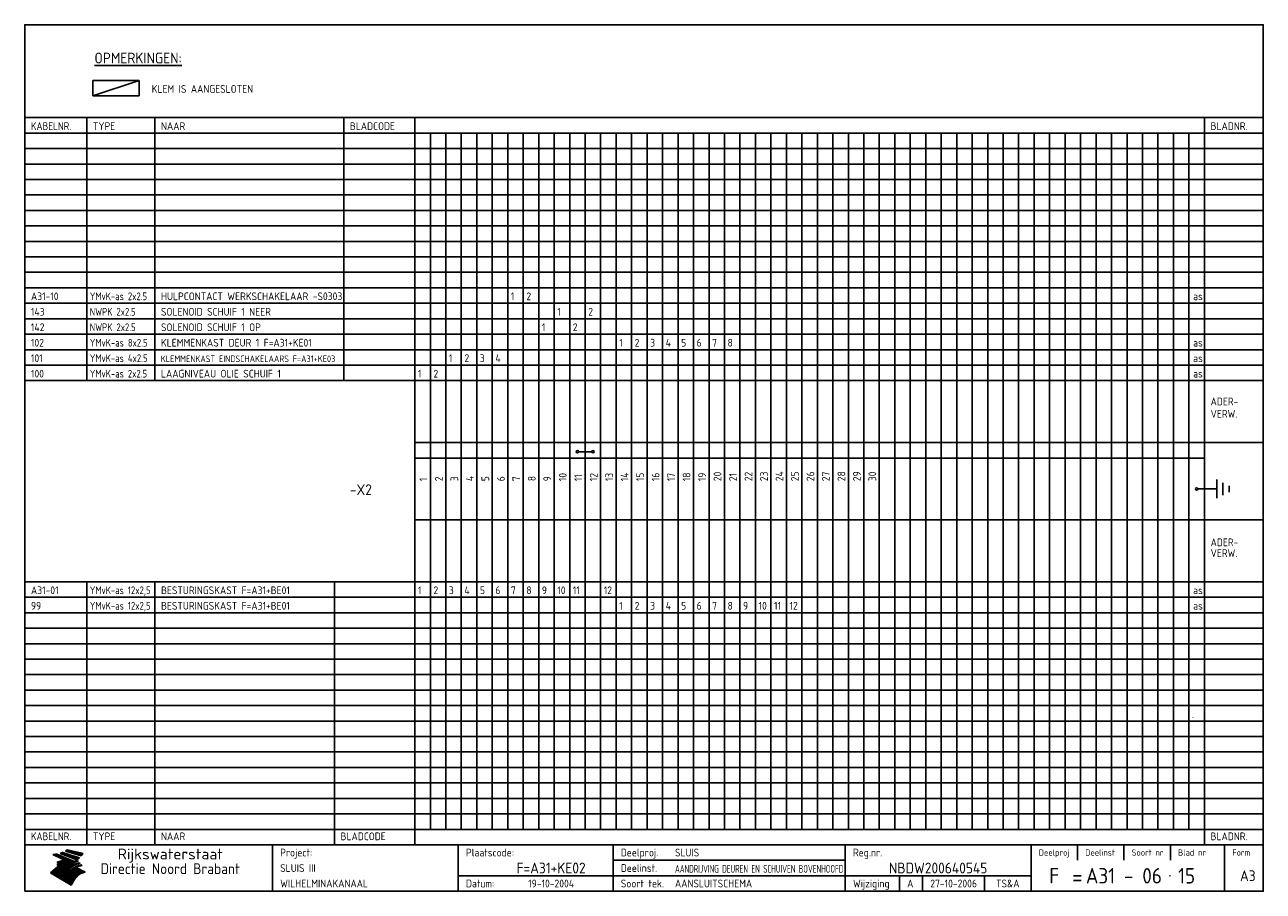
# Model space of a CAD drawing. Extents: x 10 to 410, y 10 to 290.
import ezdxf
from ezdxf.enums import TextEntityAlignment as Align

# ---------------------------------------------------------------- set-up
doc = ezdxf.new("R2010")
doc.units = 0
doc.header["$MEASUREMENT"] = 0
doc.linetypes.add('CENTRE', pattern=[50.8, 31.75, -6.35, 6.35, -6.35])
doc.layers.get('0').update_dxf_attribs({"linetype": 'CONTINUOUS'})
for name, color, linetype in [('0-25', 7, 'CONTINUOUS'), ('0-35', 2, 'CONTINUOUS'), ('0-50', 3, 'CONTINUOUS'), ('B-25', 7, 'CONTINUOUS'), ('B-35', 2, 'CONTINUOUS'), ('S-25', 7, 'CONTINUOUS'), ('S-35', 2, 'CONTINUOUS')]:
    doc.layers.add(name, color=color, linetype=linetype)
doc.styles.add('ISO', font='iso.shx')
doc.styles.get("Standard").update_dxf_attribs({"font": 'iso.shx'})

# ---------------------------------------------------------------- blocks, each defined once
blk = doc.blocks.new('rme15')
at = {"layer": '0-25'}
for p, q in [((410, 35), (10, 35)), ((410, 30), (10, 30)), ((350, 25), (350, 20)), ((365, 25), (365, 20)), ((380, 25), (380, 20)), ((200, 20), (275, 20)), ((150, 15), (335, 15)), ((292.5, 15), (292.5, 10)), ((300, 15), (300, 10)), ((320, 15), (320, 10))]:
    blk.add_line(p, q, dxfattribs=at)
at = {"layer": '0-25', "color": 7}
for p, q in [((19.1, 21.89), (25.12, 19)), ((19.1, 21.89), (25.12, 19)), ((19.17, 21.86), (20.7, 21.86)), ((19.29, 21.8), (20.83, 21.8)), ((19.4, 21.75), (20.96, 21.75)), ((19.52, 21.69), (21.09, 21.69)), ((19.64, 21.63), (21.22, 21.63)), ((19.74, 21.92), (20.56, 21.92)), ((19.75, 21.58), (21.36, 21.58)), ((19.87, 21.52), (21.49, 21.52)), ((19.99, 21.47), (21.62, 21.47)), ((20.11, 21.41), (21.75, 21.41)), ((20.22, 21.35), (21.88, 21.35)), ((20.25, 21.97), (20.43, 21.97)), ((20.34, 21.3), (22.02, 21.3)), ((20.38, 21.99), (26.02, 19.59)), ((20.38, 21.99), (26.02, 19.59)), ((20.46, 21.24), (22.15, 21.24)), ((20.57, 21.18), (22.28, 21.18)), ((20.69, 21.13), (22.41, 21.13)), ((20.81, 21.07), (22.55, 21.07)), ((20.92, 21.02), (22.68, 21.02)), ((21.04, 20.96), (22.81, 20.96)), ((21.16, 20.9), (22.94, 20.9)), ((21.27, 20.85), (23.07, 20.85)), ((21.39, 20.79), (23.21, 20.79)), ((21.47, 22.25), (26.83, 20.19)), ((21.47, 22.25), (26.83, 20.19)), ((21.49, 22.25), (23.07, 22.25)), ((21.51, 20.73), (23.34, 20.73)), ((21.6, 22.2), (23.25, 22.2)), ((21.63, 20.68), (23.47, 20.68)), ((21.65, 22.31), (22.89, 22.31)), ((21.74, 20.62), (23.6, 20.62)), ((21.75, 22.14), (23.42, 22.14)), ((21.8, 22.37), (22.71, 22.37)), ((21.86, 20.57), (23.73, 20.57)), ((21.9, 22.08), (23.6, 22.08)), ((21.94, 22.42), (22.53, 22.42)), ((21.98, 20.51), (23.87, 20.51)), ((22.04, 22.03), (23.78, 22.03)), ((22.06, 22.48), (22.36, 22.48)), ((22.09, 20.45), (24, 20.45)), ((22.18, 22.53), (27.65, 20.8)), ((22.18, 22.53), (27.65, 20.8)), ((22.19, 21.97), (23.96, 21.97)), ((22.21, 20.4), (24.13, 20.4)), ((22.33, 20.34), (24.26, 20.34)), ((22.34, 21.92), (24.13, 21.92)), ((22.37, 20), (23.08, 20)), ((22.44, 20.28), (24.4, 20.28)), ((22.48, 21.86), (24.31, 21.86)), ((22.49, 20.06), (23.04, 20.06)), ((22.56, 20.23), (24.53, 20.23)), ((22.61, 20.12), (22.93, 20.12)), ((22.63, 21.8), (24.49, 21.8)), ((22.68, 20.17), (24.66, 20.17)), ((22.71, 20.17), (22.82, 20.17)), ((23.11, 20.02), (22.77, 20.2)), ((23.11, 20.02), (22.77, 20.2)), ((22.78, 21.75), (24.67, 21.75)), ((22.79, 20.12), (24.79, 20.12)), ((22.91, 20.06), (24.92, 20.06)), ((22.92, 21.69), (24.85, 21.69)), ((23.03, 20), (25.06, 20)), ((23.07, 21.63), (25.02, 21.63)), ((23.14, 22.99), (28.22, 21.46)), ((23.14, 22.99), (28.22, 21.46)), ((23.15, 22.98), (25.33, 22.98)), ((23.22, 21.58), (25.2, 21.58)), ((23.23, 23.04), (25.09, 23.04)), ((23.32, 23.1), (24.84, 23.1)), ((23.34, 22.93), (25.57, 22.93)), ((23.36, 21.52), (25.38, 21.52)), ((23.4, 23.15), (24.6, 23.15)), ((23.49, 23.21), (24.36, 23.21)), ((23.51, 21.47), (25.56, 21.47)), ((23.52, 22.87), (25.81, 22.87)), ((23.57, 23.27), (24.12, 23.27)), ((23.64, 23.32), (23.87, 23.32)), ((23.66, 21.41), (25.74, 21.41)), ((23.7, 23.36), (28.82, 22.17)), ((23.7, 23.36), (28.82, 22.17)), ((23.71, 22.82), (26.06, 22.82)), ((23.8, 21.35), (25.91, 21.35)), ((23.9, 22.76), (26.3, 22.76)), ((23.95, 21.3), (26.09, 21.3)), ((24.09, 22.7), (26.54, 22.7)), ((24.09, 21.24), (26.27, 21.24)), ((24.24, 21.18), (26.45, 21.18)), ((24.27, 22.65), (26.78, 22.65)), ((24.39, 21.13), (26.62, 21.13)), ((24.46, 22.59), (27.03, 22.59)), ((24.53, 21.07), (26.8, 21.07)), ((24.65, 22.53), (27.27, 22.53)), ((24.68, 21.02), (26.98, 21.02)), ((24.83, 20.96), (27.16, 20.96)), ((24.84, 22.48), (27.51, 22.48)), ((24.97, 20.9), (27.34, 20.9)), ((25.02, 22.42), (27.75, 22.42)), ((25.12, 20.85), (27.51, 20.85)), ((25.21, 22.37), (28, 22.37)), ((25.27, 20.79), (27.63, 20.79)), ((25.4, 22.31), (28.24, 22.31)), ((25.41, 20.73), (27.57, 20.73)), ((25.56, 20.68), (27.51, 20.68)), ((25.58, 22.25), (28.48, 22.25)), ((25.71, 20.62), (27.44, 20.62)), ((25.77, 22.2), (28.72, 22.2)), ((25.85, 20.57), (27.37, 20.57)), ((25.96, 22.14), (28.79, 22.14)), ((26, 20.51), (27.29, 20.51)), ((26.15, 22.08), (28.75, 22.08)), ((26.15, 20.45), (27.22, 20.45)), ((26.29, 20.4), (27.14, 20.4)), ((26.33, 22.03), (28.71, 22.03)), ((26.44, 20.34), (27.06, 20.34)), ((26.52, 21.97), (28.66, 21.97)), ((26.59, 20.28), (26.97, 20.28)), ((26.71, 21.92), (28.62, 21.92)), ((26.73, 20.23), (26.89, 20.23)), ((26.9, 21.86), (28.57, 21.86)), ((27.08, 21.8), (28.52, 21.8)), ((27.27, 21.75), (28.48, 21.75)), ((27.46, 21.69), (28.43, 21.69)), ((27.65, 21.63), (28.38, 21.63)), ((27.83, 21.58), (28.33, 21.58)), ((28.02, 21.52), (28.28, 21.52)), ((28.21, 21.47), (28.22, 21.47)), ((20.58, 17.88), (18.3, 16)), ((20.58, 17.88), (18.3, 16)), ((24.94, 11.97), (18.3, 16)), ((24.94, 11.97), (18.3, 16)), ((18.31, 16.01), (20.96, 16.01)), ((18.38, 16.07), (21.46, 16.07)), ((18.45, 16.12), (21.88, 16.12)), ((18.52, 16.18), (22.15, 16.18)), ((18.59, 16.23), (22.38, 16.23)), ((18.65, 16.29), (22.58, 16.29)), ((18.72, 16.35), (22.75, 16.35)), ((18.79, 16.4), (22.91, 16.4)), ((18.86, 16.46), (20.6, 16.46)), ((18.93, 16.52), (20.6, 16.52)), ((18.99, 16.57), (20.6, 16.57)), ((19.06, 16.63), (20.6, 16.63)), ((19.13, 16.68), (20.6, 16.68)), ((19.2, 16.74), (20.6, 16.74)), ((19.27, 16.8), (20.6, 16.8)), ((19.33, 16.85), (21.07, 16.85)), ((19.4, 16.91), (21.55, 16.91)), ((19.47, 16.97), (21.88, 16.97)), ((19.54, 17.02), (22.13, 17.02)), ((19.61, 17.08), (22.34, 17.08)), ((19.67, 17.13), (20.6, 17.13)), ((19.74, 17.19), (20.6, 17.19)), ((19.81, 17.25), (20.6, 17.25)), ((19.88, 17.3), (20.6, 17.3)), ((19.95, 17.36), (20.6, 17.36)), ((20.01, 17.42), (20.6, 17.42)), ((20.08, 17.47), (20.93, 17.47)), ((20.15, 17.53), (21.26, 17.53)), ((20.22, 17.58), (21.51, 17.58)), ((20.29, 17.64), (21.72, 17.64)), ((20.35, 17.7), (21.9, 17.7)), ((20.42, 17.75), (22.07, 17.75)), ((20.49, 17.81), (22.22, 17.81)), ((20.56, 17.87), (22.36, 17.87)), ((20.6, 19.11), (20.58, 19.51)), ((20.6, 19.11), (20.58, 19.51)), ((20.58, 19.5), (22.09, 19.5)), ((20.58, 19.44), (21.95, 19.44)), ((20.59, 19.38), (21.79, 19.38)), ((20.59, 19.33), (21.62, 19.33)), ((20.59, 19.27), (21.42, 19.27)), ((20.6, 19.22), (21.2, 19.22)), ((20.6, 19.16), (20.93, 19.16)), ((20.6, 19.11), (20.69, 19.12)), ((20.6, 19.11), (20.69, 19.12)), ((20.6, 18.79), (20.77, 18.81)), ((20.6, 18.79), (20.77, 18.81)), ((20.6, 18.29), (20.6, 18.79)), ((20.6, 18.29), (20.6, 18.79)), ((20.6, 18.77), (22.46, 18.77)), ((20.6, 18.71), (22.33, 18.71)), ((20.6, 18.65), (22.19, 18.65)), ((20.6, 18.6), (22.04, 18.6)), ((20.6, 18.54), (21.87, 18.54)), ((20.6, 18.48), (21.68, 18.48)), ((20.6, 18.43), (21.46, 18.43)), ((20.6, 18.37), (21.21, 18.37)), ((20.6, 18.29), (20.88, 18.32)), ((20.6, 18.29), (20.88, 18.32)), ((20.6, 18.32), (20.87, 18.32)), ((20.6, 17.88), (20.86, 17.91)), ((20.6, 17.88), (20.86, 17.91)), ((20.6, 17.43), (20.97, 17.48)), ((20.6, 17.43), (20.97, 17.48)), ((20.6, 17.43), (20.6, 17.09)), ((20.6, 17.43), (20.6, 17.09)), ((20.6, 17.09), (21.26, 17.16)), ((20.6, 17.09), (21.26, 17.16)), ((20.6, 16.8), (21.37, 16.89)), ((20.6, 16.8), (21.37, 16.89)), ((20.6, 16.8), (20.6, 16.45)), ((20.6, 16.8), (20.6, 16.45)), ((20.6, 16.45), (21.56, 16.56)), ((20.6, 16.45), (21.56, 16.56)), ((20.6, 15.97), (21.67, 16.09)), ((20.6, 15.97), (21.67, 16.09)), ((20.7, 16.46), (23.06, 16.46)), ((20.9, 19.55), (22.23, 19.55)), ((20.9, 18.82), (22.59, 18.82)), ((20.98, 17.92), (22.5, 17.92)), ((21.02, 17.13), (22.53, 17.13)), ((21.19, 19.61), (22.35, 19.61)), ((21.2, 16.52), (23.2, 16.52)), ((21.32, 18.88), (22.71, 18.88)), ((21.32, 17.98), (22.62, 17.98)), ((21.42, 19.67), (22.47, 19.67)), ((21.47, 17.19), (22.7, 17.19)), ((21.59, 18.03), (22.74, 18.03)), ((21.61, 18.93), (22.82, 18.93)), ((21.62, 19.72), (22.59, 19.72)), ((21.72, 16.57), (23.32, 16.57)), ((21.77, 17.25), (22.85, 17.25)), ((21.8, 19.78), (22.69, 19.78)), ((21.8, 18.09), (22.85, 18.09)), ((21.84, 18.99), (22.92, 18.99)), ((21.96, 19.83), (22.79, 19.83)), ((21.99, 18.15), (22.95, 18.15)), ((22.01, 17.3), (22.99, 17.3)), ((22.03, 19.05), (23.03, 19.05)), ((22.1, 16.63), (23.44, 16.63)), ((22.11, 19.89), (22.89, 19.89)), ((22.16, 18.2), (23.05, 18.2)), ((22.21, 19.1), (23.12, 19.1)), ((22.21, 17.36), (23.12, 17.36)), ((22.24, 19.95), (22.99, 19.95)), ((22.31, 18.26), (23.15, 18.26)), ((22.36, 19.16), (23.22, 19.16)), ((22.38, 16.68), (23.56, 16.68)), ((22.39, 17.42), (23.24, 17.42)), ((22.45, 18.32), (23.24, 18.32)), ((22.51, 19.22), (23.3, 19.22)), ((22.56, 17.47), (23.36, 17.47)), ((22.59, 18.37), (23.33, 18.37)), ((22.6, 16.74), (23.66, 16.74)), ((22.64, 19.27), (23.39, 19.27)), ((22.71, 18.43), (23.42, 18.43)), ((22.71, 17.53), (23.47, 17.53)), ((22.77, 19.33), (23.47, 19.33)), ((22.79, 16.8), (23.77, 16.8)), ((22.83, 18.48), (23.5, 18.48)), ((22.84, 17.58), (23.57, 17.58)), ((22.89, 19.38), (23.55, 19.38)), ((22.94, 18.54), (23.58, 18.54)), ((22.96, 16.85), (23.86, 16.85)), ((22.97, 17.64), (23.67, 17.64)), ((23, 19.44), (23.63, 19.44)), ((23.04, 18.6), (23.66, 18.6)), ((23.1, 19.5), (23.72, 19.5)), ((23.1, 17.7), (23.77, 17.7)), ((23.12, 16.91), (23.96, 16.91)), ((23.14, 18.65), (23.74, 18.65)), ((23.15, 19.95), (25.19, 19.95)), ((23.21, 19.55), (23.8, 19.55)), ((23.21, 17.75), (23.86, 17.75)), ((23.21, 16.01), (28.9, 16.01)), ((23.24, 18.71), (23.82, 18.71)), ((23.26, 19.89), (25.32, 19.89)), ((23.26, 16.97), (24.05, 16.97)), ((23.3, 19.61), (23.88, 19.61)), ((23.32, 17.81), (23.95, 17.81)), ((23.33, 18.77), (23.91, 18.77)), ((23.37, 16.07), (29.08, 16.07)), ((23.38, 19.83), (25.45, 19.83)), ((23.39, 19.67), (23.81, 19.67)), ((23.39, 17.02), (24.14, 17.02)), ((23.42, 18.82), (23.99, 18.82)), ((23.42, 17.87), (24.03, 17.87)), ((23.45, 19.7), (23.58, 19.79)), ((23.45, 19.7), (23.58, 19.79)), ((23.48, 19.72), (23.7, 19.72)), ((23.5, 19.78), (25.58, 19.78)), ((23.51, 18.88), (24.07, 18.88)), ((23.51, 16.12), (29.27, 16.12)), ((23.52, 17.92), (24.11, 17.92)), ((23.52, 17.08), (24.22, 17.08)), ((23.54, 18.9), (24.3, 19.42)), ((23.54, 18.9), (24.3, 19.42)), ((23.56, 19.78), (23.59, 19.78)), ((23.56, 19.39), (23.9, 19.62)), ((23.56, 19.39), (23.9, 19.62)), ((23.58, 19.79), (23.9, 19.62)), ((23.58, 19.79), (23.9, 19.62)), ((23.59, 18.93), (24.15, 18.93)), ((23.61, 19.72), (25.72, 19.72)), ((23.62, 17.98), (24.2, 17.98)), ((23.63, 17.13), (24.3, 17.13)), ((23.65, 18.59), (24.62, 19.25)), ((23.65, 18.59), (24.62, 19.25)), ((29.41, 16.17), (23.65, 16.17)), ((23.67, 18.99), (24.23, 18.99)), ((23.71, 18.03), (24.28, 18.03)), ((23.73, 19.67), (25.85, 19.67)), ((23.75, 19.05), (24.32, 19.05)), ((23.75, 17.19), (24.38, 17.19)), ((23.77, 16.23), (29.47, 16.23)), ((23.79, 18.09), (24.36, 18.09)), ((23.83, 19.1), (24.4, 19.1)), ((23.85, 19.61), (25.98, 19.61)), ((23.85, 17.25), (24.46, 17.25)), ((23.88, 18.15), (24.44, 18.15)), ((23.89, 16.29), (29.36, 16.29)), ((23.92, 19.16), (24.48, 19.16)), ((23.94, 18.19), (25.23, 19.07)), ((23.94, 18.19), (25.23, 19.07)), ((23.95, 17.3), (24.55, 17.3)), ((23.96, 19.55), (25.96, 19.55)), ((23.96, 18.2), (24.53, 18.2)), ((24, 19.22), (24.56, 19.22)), ((24, 16.35), (29.24, 16.35)), ((24.04, 18.26), (24.61, 18.26)), ((24.05, 17.36), (24.63, 17.36)), ((24.06, 17.88), (25.34, 18.76)), ((24.06, 17.88), (25.34, 18.76)), ((24.08, 19.5), (25.88, 19.5)), ((24.08, 19.27), (24.58, 19.27)), ((24.11, 16.4), (29.13, 16.4)), ((24.13, 18.32), (24.69, 18.32)), ((24.14, 17.42), (24.71, 17.42)), ((24.16, 19.33), (24.47, 19.33)), ((24.2, 19.44), (25.79, 19.44)), ((24.21, 18.37), (24.77, 18.37)), ((24.21, 16.46), (29.02, 16.46)), ((24.23, 17.47), (24.79, 17.47)), ((24.24, 17.48), (25.52, 18.36)), ((24.24, 17.48), (25.52, 18.36)), ((24.25, 19.38), (24.36, 19.38)), ((24.29, 18.43), (24.85, 18.43)), ((24.3, 19.42), (24.62, 19.25)), ((24.3, 19.42), (24.62, 19.25)), ((24.31, 19.38), (25.71, 19.38)), ((24.31, 17.53), (24.87, 17.53)), ((24.31, 16.52), (28.91, 16.52)), ((24.35, 17.17), (25.64, 18.05)), ((24.35, 17.17), (25.64, 18.05)), ((24.37, 18.48), (24.94, 18.48)), ((24.39, 17.58), (24.96, 17.58)), ((24.4, 16.57), (28.79, 16.57)), ((24.43, 19.33), (25.62, 19.33)), ((24.45, 18.54), (25.02, 18.54)), ((24.47, 17.64), (25.04, 17.64)), ((24.49, 16.63), (28.68, 16.63)), ((24.54, 18.6), (25.1, 18.6)), ((24.55, 19.27), (25.54, 19.27)), ((24.56, 17.7), (25.12, 17.7)), ((24.57, 16.68), (28.57, 16.68)), ((24.62, 18.65), (25.18, 18.65)), ((24.63, 16.72), (25.91, 17.6)), ((24.63, 16.72), (25.91, 17.6)), ((24.64, 17.75), (25.2, 17.75)), ((24.66, 16.74), (28.45, 16.74)), ((24.67, 19.22), (25.45, 19.22)), ((24.7, 18.71), (25.27, 18.71)), ((24.72, 17.81), (25.29, 17.81)), ((24.74, 16.8), (28.34, 16.8)), ((24.78, 19.16), (25.37, 19.16)), ((24.78, 18.77), (25.34, 18.77)), ((24.8, 17.87), (25.37, 17.87)), ((24.82, 16.85), (28.23, 16.85)), ((24.87, 18.82), (25.4, 18.82)), ((24.89, 17.92), (25.45, 17.92)), ((24.9, 19.1), (25.28, 19.1)), ((24.9, 16.91), (28.11, 16.91)), ((24.95, 18.88), (25.45, 18.88)), ((24.97, 17.98), (25.53, 17.98)), ((24.99, 16.97), (28, 16.97)), ((25.02, 19.05), (25.2, 19.05)), ((25.03, 18.93), (25.51, 18.93)), ((25.05, 18.03), (25.61, 18.03)), ((25.07, 17.02), (27.89, 17.02)), ((25.11, 18.99), (25.57, 18.99)), ((26.02, 19.59), (25.12, 19)), ((26.02, 19.59), (25.12, 19)), ((25.13, 18.09), (25.68, 18.09)), ((25.15, 17.08), (27.77, 17.08)), ((25.19, 19.05), (25.63, 19.05)), ((25.21, 18.15), (25.75, 18.15)), ((25.23, 17.13), (27.66, 17.13)), ((25.26, 19.1), (25.7, 19.1)), ((25.3, 18.2), (25.82, 18.2)), ((25.31, 17.19), (27.55, 17.19)), ((25.33, 19.16), (25.77, 19.16)), ((25.38, 18.26), (25.89, 18.26)), ((25.39, 19.22), (25.85, 19.22)), ((25.4, 17.25), (27.43, 17.25)), ((25.46, 18.32), (25.97, 18.32)), ((25.47, 19.27), (25.93, 19.27)), ((25.48, 17.3), (27.32, 17.3)), ((25.54, 19.33), (26.03, 19.33)), ((25.54, 18.37), (26.06, 18.37)), ((25.56, 17.36), (27.21, 17.36)), ((25.62, 18.43), (26.14, 18.43)), ((25.63, 19.38), (26.13, 19.38)), ((25.64, 17.42), (27.1, 17.42)), ((25.7, 18.48), (26.24, 18.48)), ((25.72, 19.44), (26.24, 19.44)), ((25.73, 17.47), (26.98, 17.47)), ((25.79, 18.54), (26.34, 18.54)), ((25.81, 17.53), (26.87, 17.53)), ((25.82, 19.5), (26.36, 19.5)), ((25.89, 18.6), (26.46, 18.6)), ((25.89, 17.58), (26.76, 17.58)), ((25.93, 19.55), (26.53, 19.55)), ((25.96, 17.64), (26.64, 17.64)), ((25.99, 18.65), (26.58, 18.65)), ((26.04, 17.7), (26.59, 17.7)), ((26.06, 19.61), (26.85, 19.61)), ((26.1, 18.71), (26.72, 18.71)), ((26.12, 17.75), (26.67, 17.75)), ((26.2, 17.81), (26.76, 17.81)), ((26.21, 19.67), (27.23, 19.67)), ((26.23, 18.77), (26.89, 18.77)), ((26.29, 17.87), (26.86, 17.87)), ((26.37, 18.82), (27.09, 18.82)), ((26.39, 17.92), (26.97, 17.92)), ((26.44, 19.72), (27.18, 19.72)), ((26.49, 17.98), (27.09, 17.98)), ((26.53, 18.88), (27.34, 18.88)), ((26.56, 17.68), (29.54, 16.2)), ((26.56, 17.68), (29.54, 16.2)), ((26.6, 18.03), (27.22, 18.03)), ((26.72, 18.09), (27.38, 18.09)), ((26.73, 18.93), (27.66, 18.93)), ((26.85, 18.15), (27.56, 18.15)), ((26.99, 18.99), (27.9, 18.99)), ((27, 18.2), (27.8, 18.2)), ((27.13, 19.78), (27.25, 19.64)), ((27.13, 19.78), (27.25, 19.64)), ((27.18, 18.26), (28.13, 18.26)), ((27.26, 19.05), (27.84, 19.05)), ((27.39, 18.32), (28.47, 18.32)), ((27.7, 18.37), (28.49, 18.37)), ((27.78, 19.1), (27.93, 18.96)), ((27.78, 19.1), (27.93, 18.96)), ((28, 18.43), (28.44, 18.43)), ((28.29, 15.83), (29.54, 16.2)), ((28.29, 15.83), (29.54, 16.2)), ((28.39, 18.48), (28.54, 18.32)), ((28.39, 18.48), (28.54, 18.32)), ((29.54, 16.2), (29.45, 16.17)), ((29.54, 16.2), (29.45, 16.17)), ((29.46, 16.18), (29.47, 16.18)), ((18.38, 15.95), (20.6, 15.95)), ((18.47, 15.9), (20.6, 15.9)), ((18.57, 15.84), (20.6, 15.84)), ((18.66, 15.78), (20.6, 15.78)), ((18.75, 15.73), (20.6, 15.73)), ((18.85, 15.67), (20.6, 15.67)), ((18.94, 15.62), (20.6, 15.62)), ((19.03, 15.56), (27.83, 15.56)), ((19.12, 15.5), (27.75, 15.5)), ((19.22, 15.45), (27.66, 15.45)), ((19.31, 15.39), (27.58, 15.39)), ((19.4, 15.33), (27.5, 15.33)), ((19.49, 15.28), (27.43, 15.28)), ((19.59, 15.22), (27.36, 15.22)), ((19.68, 15.17), (27.29, 15.17)), ((19.77, 15.11), (27.22, 15.11)), ((19.86, 15.05), (27.15, 15.05)), ((19.96, 15), (27.09, 15)), ((20.05, 14.94), (27.02, 14.94)), ((20.14, 14.88), (26.96, 14.88)), ((20.24, 14.83), (26.9, 14.83)), ((20.33, 14.77), (26.84, 14.77)), ((20.42, 14.72), (26.79, 14.72)), ((20.51, 14.66), (26.73, 14.66)), ((20.6, 15.97), (20.6, 15.58)), ((20.6, 15.97), (20.6, 15.58)), ((20.6, 15.58), (21.95, 15.73)), ((20.6, 15.58), (21.95, 15.73)), ((20.61, 14.6), (26.68, 14.6)), ((20.7, 14.55), (26.62, 14.55)), ((20.79, 14.49), (26.57, 14.49)), ((20.88, 14.43), (26.52, 14.43)), ((20.94, 15.62), (27.92, 15.62)), ((20.98, 14.38), (26.47, 14.38)), ((21.07, 14.32), (26.42, 14.32)), ((21.16, 14.27), (26.38, 14.27)), ((21.25, 14.21), (26.33, 14.21)), ((21.35, 14.15), (26.29, 14.15)), ((21.44, 14.1), (26.24, 14.1)), ((21.45, 15.67), (28.01, 15.67)), ((21.53, 14.04), (26.2, 14.04)), ((21.63, 13.98), (26.16, 13.98)), ((21.72, 13.93), (26.12, 13.93)), ((21.81, 13.87), (26.08, 13.87)), ((21.9, 13.82), (26.04, 13.82)), ((21.96, 15.73), (28.11, 15.73)), ((22, 13.76), (26, 13.76)), ((22.09, 13.7), (25.96, 13.7)), ((22.18, 13.65), (25.93, 13.65)), ((22.27, 13.59), (25.89, 13.59)), ((22.34, 15.78), (28.21, 15.78)), ((22.37, 13.53), (25.86, 13.53)), ((22.46, 13.48), (25.82, 13.48)), ((22.55, 13.42), (25.79, 13.42)), ((22.62, 15.84), (28.33, 15.84)), ((22.65, 13.37), (25.76, 13.37)), ((22.74, 13.31), (25.73, 13.31)), ((22.83, 13.25), (25.69, 13.25)), ((22.84, 15.9), (28.52, 15.9)), ((22.92, 13.2), (25.66, 13.2)), ((23.02, 13.14), (25.63, 13.14)), ((23.04, 15.95), (28.71, 15.95)), ((23.11, 13.08), (25.59, 13.08)), ((23.2, 13.03), (25.56, 13.03)), ((23.29, 12.97), (25.53, 12.97)), ((23.39, 12.92), (25.5, 12.92)), ((23.48, 12.86), (25.46, 12.86)), ((23.57, 12.8), (25.43, 12.8)), ((23.66, 12.75), (25.4, 12.75)), ((23.76, 12.69), (25.36, 12.69)), ((23.85, 12.63), (25.33, 12.63)), ((23.94, 12.58), (25.3, 12.58)), ((24.04, 12.52), (25.26, 12.52)), ((24.13, 12.47), (25.23, 12.47)), ((24.22, 12.41), (25.2, 12.41)), ((24.31, 12.35), (25.17, 12.35)), ((24.41, 12.3), (25.13, 12.3)), ((24.5, 12.24), (25.1, 12.24)), ((24.59, 12.18), (25.07, 12.18)), ((24.68, 12.13), (25.03, 12.13)), ((24.78, 12.07), (25, 12.07)), ((24.87, 12.02), (24.97, 12.02)), ((24.94, 11.97), (25.81, 13.45)), ((24.94, 11.97), (25.81, 13.45))]:
    blk.add_line(p, q, dxfattribs=at)
for centre, radius, start, end in [((19.15, 29.7), 7.8, 269.6055, 279.0886), ((19.15, 29.7), 7.8, 269.6055, 279.0886), ((19.93, 25.38), 5.91, 276.3402, 298.7463), ((19.93, 25.38), 5.91, 276.3402, 298.7463), ((19.84, 25.09), 6.03, 278.129, 302.868), ((19.84, 25.09), 6.03, 278.129, 302.868), ((19.84, 27.26), 5.27, 288.0217, 296.3084), ((19.84, 27.26), 5.27, 288.0217, 296.3084), ((20.49, 27.56), 5.28, 300.0654, 307.393), ((20.49, 27.56), 5.28, 300.0654, 307.393), ((24.11, 24.7), 5.26, 301.1147, 312.2814), ((24.11, 24.7), 5.26, 301.1147, 312.2814), ((21.95, 27.32), 8.59, 316.9248, 323.1399), ((21.95, 27.32), 8.59, 316.9248, 323.1399), ((20.21, 23.78), 5.91, 273.6149, 304.3803), ((20.21, 23.78), 5.91, 273.6149, 304.3803), ((20.35, 24.56), 5.76, 274.164, 302.5474), ((20.35, 24.56), 5.76, 274.164, 302.5474), ((20.05, 24.28), 6.02, 277.9472, 305.7139), ((20.05, 24.28), 6.02, 277.9472, 305.7139), ((20.04, 23.49), 6.09, 278.8115, 306.4242), ((20.04, 23.49), 6.09, 278.8115, 306.4242), ((20.53, 23.07), 5.96, 277.0519, 304.973), ((20.53, 23.07), 5.96, 277.0519, 304.973), ((20.72, 22.76), 5.91, 276.3402, 304.3803), ((20.72, 22.76), 5.91, 276.3402, 304.3803), ((21.06, 22.34), 5.81, 274.9043, 303.1745), ((21.06, 22.34), 5.81, 274.9043, 303.1745), ((20.82, 22.06), 6.04, 278.1111, 305.8489), ((20.82, 22.06), 6.04, 278.1111, 305.8489), ((21.3, 21.6), 5.91, 276.3402, 304.3803), ((21.3, 21.6), 5.91, 276.3402, 304.3803), ((27.05, 17.17), 2.63, 107.4286, 133.7799), ((27.05, 17.17), 2.63, 107.4286, 133.7799), ((27.45, 16.91), 2.81, 110.4143, 138.7411), ((27.45, 16.91), 2.81, 110.4143, 138.7411), ((27.57, 15.64), 3.4, 98.1566, 126.9045), ((27.57, 15.64), 3.4, 98.1566, 126.9045), ((27.91, 15.54), 3.39, 100.5835, 132.088), ((27.91, 15.54), 3.39, 100.5835, 132.088), ((28.21, 14.74), 3.67, 95.7581, 128.7216), ((28.21, 14.74), 3.67, 95.7581, 128.7216), ((27.01, 16.84), 2.93, 87.7348, 104.8316), ((27.01, 16.84), 2.93, 87.7348, 104.8316), ((27.37, 15.71), 3.93, 91.7838, 103.2817), ((27.37, 15.71), 3.93, 91.7838, 103.2817), ((28.4, 15.05), 3.21, 96.3886, 125.0052), ((28.4, 15.05), 3.21, 96.3886, 125.0052), ((27.82, 16.31), 2.8, 90.634, 105.1984), ((27.82, 16.31), 2.8, 90.634, 105.1984), ((28.19, 15.04), 3.93, 93.8342, 103.2817), ((28.19, 15.04), 3.93, 93.8342, 103.2817), ((28.58, 15.69), 2.8, 93.8141, 105.1984), ((28.58, 15.69), 2.8, 93.8141, 105.1984), ((28.95, 14.41), 3.93, 96.0135, 103.2817), ((28.95, 14.41), 3.93, 96.0135, 103.2817), ((31.24, 10.26), 6.3, 117.9568, 149.6251), ((31.24, 10.26), 6.3, 117.9568, 149.6251)]:
    blk.add_arc(centre, radius, start, end, dxfattribs=at)
at = {"layer": '0-35'}
for p, q in [((90, 25), (90, 10)), ((150, 25), (150, 10)), ((200, 25), (200, 10)), ((275, 25), (275, 10)), ((335, 25), (335, 10)), ((397.5, 25), (397.5, 10))]:
    blk.add_line(p, q, dxfattribs=at)
at = {"layer": '0-50'}
for p, q in [((10, 25), (410, 25)), ((348.75, 15), (351.25, 15)), ((348.75, 13.5), (351.25, 13.5))]:
    blk.add_line(p, q, dxfattribs=at)
blk.add_lwpolyline([(10, 10), (410, 10), (410, 290), (10, 290)], close=True, dxfattribs=at)
at = {"layer": '0-50', "const_width": 0.25}
blk.add_lwpolyline([(379.75, 15, 1), (380, 15, 1)], format="xyb", close=True, dxfattribs=at)
at = {"layer": '0-25', "style": 'ISO'}
for s, height, p in [('Project:', 2.5, (92.5, 22.5)), ('Plaatscode:', 2.5, (152.5, 22.5)), ('Deelproj.', 2.5, (202.5, 22.5)), ('Reg.nr.', 2.5, (277.5, 22.5)), ('Deelproj', 2, (337.5, 22.5)), ('Deelinst', 2, (352.5, 22.5)), ('Soort nr', 2, (367.5, 22.5)), ('Blad nr', 2, (382.5, 22.5)), ('Form', 2, (400, 22.5)), ('Deelinst.', 2.5, (202.5, 17.5)), ('Datum:', 2.5, (152.5, 12.5)), ('Soort tek.', 2.5, (202.5, 12.5)), ('Wijziging', 2.5, (277.5, 12.5))]:
    blk.add_text(s, height=height, dxfattribs=at).set_placement(p, align=Align.MIDDLE_LEFT)
for tag, height, p in [('N', 2.5, (220, 22.5)), ('B', 2.5, (92.5, 17.5)), ('P', 1.8, (220, 17.5)), ('C', 2.5, (92.5, 12.5)), ('U', 2.5, (220, 12.5)), ('REV', 2.5, (295, 12.5))]:
    blk.add_attdef(tag, text='', height=height, dxfattribs=at).set_placement(p, align=Align.MIDDLE_LEFT)
for tag, p in [('W', (180, 12.5)), ('Z', (310, 12.5)), ('Y', (327.5, 12.5))]:
    blk.add_attdef(tag, text='', height=2.5, dxfattribs=at).set_placement(p, align=Align.MIDDLE)
at = {"layer": '0-35', "style": 'ISO', "width": 1.182609}
blk.add_text('Rijkswaterstaat', height=3.5, dxfattribs=at).set_placement((40, 20.28), (74, 20.28), align=Align.FIT)
at = {"layer": '0-35', "color": 2, "style": 'ISO', "width": 1.016949}
blk.add_text('Directie Noord Brabant', height=3.5, dxfattribs=at).set_placement((34.5, 15.53), (79.5, 15.53), align=Align.FIT)
at = {"layer": '0-35', "style": 'ISO'}
blk.add_attdef('X', text='', height=3.5, dxfattribs=at).set_placement((180, 17.5), align=Align.MIDDLE_CENTER)
blk.add_attdef('RNR', text='', height=3.5, dxfattribs=at).set_placement((305, 17.5), align=Align.MIDDLE)
blk.add_attdef('FORM', text='', height=3.5, dxfattribs=at).set_placement((402.5, 15), align=Align.MIDDLE_LEFT)
at = {"layer": '0-50', "style": 'ISO'}
for tag, p in [('M', (342.5, 15)), ('O', (365, 15))]:
    blk.add_attdef(tag, text='', height=5, dxfattribs=at).set_placement(p, align=Align.MIDDLE)
blk.add_attdef('Q', text='', height=5, dxfattribs=at).set_placement((382.5, 15), align=Align.MIDDLE_LEFT)

msp = doc.modelspace()

# ---------------------------------------------------------------- linework, layer by layer
at = {"linetype": 'CENTRE'}
for p, q in [((151, 175), (151, 161)), ((188.88, 152), (193.12, 152))]:
    msp.add_line(p, q, dxfattribs=at)
msp.add_line((136, 150), (391, 150))
at = {"layer": 'S-25'}
for p, q in [((32, 272), (32, 267)), ((47, 272), (32, 272)), ((32, 267), (47, 272)), ((47, 267), (47, 272)), ((32, 267), (47, 267)), ((10, 260), (410, 260)), ((10, 255), (410, 255)), ((141, 255), (141, 175)), ((146, 255), (146, 175)), ((151, 255), (151, 175)), ((156, 255), (156, 175)), ((161, 255), (161, 30)), ((166, 255), (166, 175)), ((171, 255), (171, 175)), ((176, 255), (176, 175)), ((181, 255), (181, 175)), ((186, 255), (186, 30)), ((191, 255), (191, 175)), ((196, 255), (196, 175)), ((201, 255), (201, 175)), ((206, 255), (206, 175)), ((211, 255), (211, 30)), ((216, 255), (216, 175)), ((221, 255), (221, 175)), ((226, 255), (226, 175)), ((231, 255), (231, 175)), ((236, 255), (236, 30)), ((241, 255), (241, 175)), ((246, 255), (246, 175)), ((251, 255), (251, 175)), ((256, 255), (256, 175)), ((261, 255), (261, 30)), ((266, 255), (266, 175)), ((271, 255), (271, 175)), ((276, 255), (276, 175)), ((281, 255), (281, 175)), ((286, 255), (286, 30)), ((291, 255), (291, 175)), ((296, 255), (296, 175)), ((301, 255), (301, 175)), ((306, 255), (306, 175)), ((311, 255), (311, 30)), ((316, 255), (316, 175)), ((321, 255), (321, 175)), ((326, 255), (326, 175)), ((331, 255), (331, 175)), ((336, 255), (336, 30)), ((341, 255), (341, 175)), ((346, 255), (346, 175)), ((351, 255), (351, 175)), ((356, 255), (356, 175)), ((361, 255), (361, 30)), ((366, 255), (366, 175)), ((371, 255), (371, 175)), ((376, 255), (376, 175)), ((381, 255), (381, 175)), ((386, 255), (386, 30)), ((10, 250), (410, 250)), ((10, 245), (410, 245)), ((10, 240), (410, 240)), ((10, 235), (410, 235)), ((10, 230), (410, 230)), ((10, 225), (410, 225)), ((10, 220), (410, 220)), ((10, 215), (410, 215)), ((10, 210), (410, 210)), ((10, 205), (410, 205)), ((10, 200), (410, 200)), ((10, 195), (410, 195)), ((10, 190), (410, 190)), ((10, 185), (410, 185)), ((10, 180), (410, 180)), ((10, 175), (410, 175)), ((141, 175), (141, 110)), ((146, 175), (146, 110)), ((151, 175), (151, 110)), ((156, 175), (156, 110)), ((166, 175), (166, 110)), ((171, 175), (171, 110)), ((176, 175), (176, 110)), ((181, 175), (181, 110)), ((191, 175), (191, 110)), ((196, 175), (196, 110)), ((201, 175), (201, 110)), ((206, 175), (206, 110)), ((216, 175), (216, 110)), ((221, 175), (221, 110)), ((226, 175), (226, 110)), ((231, 175), (231, 110)), ((241, 175), (241, 110)), ((246, 175), (246, 110)), ((251, 175), (251, 110)), ((256, 175), (256, 110)), ((266, 175), (266, 110)), ((271, 175), (271, 110)), ((276, 175), (276, 110)), ((281, 175), (281, 110)), ((291, 175), (291, 110)), ((296, 175), (296, 110)), ((301, 175), (301, 110)), ((306, 175), (306, 110)), ((316, 175), (316, 110)), ((321, 175), (321, 110)), ((326, 175), (326, 110)), ((331, 175), (331, 110)), ((341, 175), (341, 110)), ((346, 175), (346, 110)), ((351, 175), (351, 110)), ((356, 175), (356, 110)), ((366, 175), (366, 110)), ((371, 175), (371, 110)), ((376, 175), (376, 110)), ((381, 175), (381, 110)), ((389, 140), (395, 140)), ((395, 143), (395, 137)), ((397, 142), (397, 138)), ((399, 141), (399, 139)), ((10, 110), (410, 110)), ((141, 110), (141, 30)), ((146, 110), (146, 30)), ((151, 110), (151, 30)), ((156, 110), (156, 30)), ((166, 110), (166, 30)), ((171, 110), (171, 30)), ((176, 110), (176, 30)), ((181, 110), (181, 30)), ((191, 110), (191, 30)), ((196, 110), (196, 30)), ((201, 110), (201, 30)), ((206, 110), (206, 30)), ((216, 110), (216, 30)), ((221, 110), (221, 30)), ((226, 110), (226, 30)), ((231, 110), (231, 30)), ((241, 110), (241, 30)), ((246, 110), (246, 30)), ((251, 110), (251, 30)), ((256, 110), (256, 30)), ((266, 110), (266, 30)), ((271, 110), (271, 30)), ((276, 110), (276, 30)), ((281, 110), (281, 30)), ((291, 110), (291, 30)), ((296, 110), (296, 30)), ((301, 110), (301, 30)), ((306, 110), (306, 30)), ((316, 110), (316, 30)), ((321, 110), (321, 30)), ((326, 110), (326, 30)), ((331, 110), (331, 30)), ((341, 110), (341, 30)), ((346, 110), (346, 30)), ((351, 110), (351, 30)), ((356, 110), (356, 30)), ((366, 110), (366, 30)), ((371, 110), (371, 30)), ((376, 110), (376, 30)), ((381, 110), (381, 30)), ((10, 105), (410, 105)), ((10, 100), (410, 100)), ((10, 95), (410, 95)), ((10, 90), (410, 90)), ((10, 85), (410, 85)), ((10, 80), (410, 80)), ((10, 75), (410, 75)), ((10, 70), (410, 70)), ((10, 65), (410, 65)), ((10, 60), (410, 60)), ((10, 55), (410, 55)), ((10, 50), (410, 50)), ((10, 45), (410, 45)), ((10, 40), (410, 40)), ((10, 35), (410, 35)), ((10, 30), (410, 30))]:
    msp.add_line(p, q, dxfattribs=at)
for centre, start, end in [((188.5, 152), 0, 180), ((188.5, 152), 180, 0), ((193.5, 152), 0, 180), ((193.5, 152), 180, 0), ((388.5, 140), 0, 180), ((388.5, 140), 180, 0)]:
    msp.add_arc(centre, 0.375, start, end, dxfattribs=at)
at = {"layer": 'S-35'}
for p, q in [((30, 260), (30, 175)), ((52, 260), (52, 175)), ((113, 260), (113, 175)), ((136, 260), (136, 25)), ((391, 260), (391, 25)), ((136, 155), (410, 155)), ((136, 130), (410, 130)), ((30, 110), (30, 25)), ((52, 110), (52, 25)), ((110, 110), (110, 25))]:
    msp.add_line(p, q, dxfattribs=at)

# ---------------------------------------------------------------- block references
at = {"linetype": 'CENTRE'}
ref = msp.add_blockref('rme15', (0, 0), dxfattribs=at)
ref.add_attrib('B', 'SLUIS III', dxfattribs={"layer": '0-25', "height": 2.5, "style": 'ISO'}).set_placement((92.5, 17.5), align=Align.MIDDLE_LEFT)
ref.add_attrib('C', 'WILHELMINAKANAAL', dxfattribs={"layer": '0-25', "height": 2.5, "style": 'ISO'}).set_placement((92.5, 12.5), align=Align.MIDDLE_LEFT)
ref.add_attrib('N', 'SLUIS', dxfattribs={"layer": '0-25', "height": 2.5, "style": 'ISO'}).set_placement((220, 22.5), align=Align.MIDDLE_LEFT)
ref.add_attrib('U', 'AANSLUITSCHEMA', dxfattribs={"layer": '0-25', "height": 2.5, "style": 'ISO'}).set_placement((220, 12.5), align=Align.MIDDLE_LEFT)
ref.add_attrib('M', 'F', dxfattribs={"layer": '0-50', "height": 5, "style": 'ISO'}).set_placement((342.5, 15), align=Align.MIDDLE)
ref.add_attrib('O', 'A31 - 06', dxfattribs={"layer": '0-50', "height": 5, "style": 'ISO'}).set_placement((365, 15), align=Align.MIDDLE)
ref.add_attrib('Q', '15', dxfattribs={"layer": '0-50', "height": 5, "style": 'ISO'}).set_placement((382.5, 15), align=Align.MIDDLE_LEFT)
ref.add_attrib('X', 'F=A31+KE02', dxfattribs={"layer": '0-35', "height": 3.5, "style": 'ISO'}).set_placement((180, 17.5), align=Align.MIDDLE_CENTER)
ref.add_attrib('RNR', 'NBDW200640545', dxfattribs={"layer": '0-35', "height": 3.5, "style": 'ISO'}).set_placement((305, 17.5), align=Align.MIDDLE)
ref.add_attrib('W', '19-10-2004', dxfattribs={"layer": '0-25', "height": 2.5, "style": 'ISO'}).set_placement((180, 12.5), align=Align.MIDDLE)
ref.add_attrib('FORM', 'A3', dxfattribs={"layer": '0-35', "height": 3.5, "style": 'ISO'}).set_placement((402.5, 15), align=Align.MIDDLE_LEFT)
ref.add_attrib('REV', 'A', dxfattribs={"layer": '0-25', "height": 2.5, "style": 'ISO'}).set_placement((295, 12.5), align=Align.MIDDLE_LEFT)
ref.add_attrib('Z', '27-10-2006', dxfattribs={"layer": '0-25', "height": 2.5, "style": 'ISO'}).set_placement((310, 12.5), align=Align.MIDDLE)
ref.add_attrib('Y', 'TS&A', dxfattribs={"layer": '0-25', "height": 2.5, "style": 'ISO'}).set_placement((327.5, 12.5), align=Align.MIDDLE)

# ---------------------------------------------------------------- texts
at = {"layer": 'B-25'}
for s, height, p in [('KLEM IS AANGESLOTEN', 2.5, (51, 268)), ('TYPE', 2.5, (32, 256)), ('NAAR', 2.5, (54, 256)), ('BLADCODE', 2.5, (115, 256)), ('BLADNR.', 2.5, (393, 256)), ('A31-10', 2.5, (12, 201)), ('HULPCONTACT WERKSCHAKELAAR -S0303', 2.5, (54, 201)), ('1', 2.5, (167, 201)), ('2', 2.5, (172, 201)), ('as', 2.5, (387.37, 201)), ('143', 2.5, (12, 196)), ('SOLENOID SCHUIF 1 NEER', 2.5, (54, 196)), ('1', 2.5, (182, 196)), ('2', 2.5, (192, 196)), ('142', 2.5, (12, 191)), ('SOLENOID SCHUIF 1 OP', 2.5, (54, 191)), ('1', 2.5, (177, 191)), ('2', 2.5, (187, 191)), ('102', 2.5, (12, 186)), ('KLEMMENKAST DEUR 1 F=A31+KE01', 2.5, (54, 186)), ('1', 2.5, (202, 186)), ('2', 2.5, (207, 186)), ('3', 2.5, (212, 186)), ('4', 2.5, (217, 186)), ('5', 2.5, (222, 186)), ('6', 2.5, (227, 186)), ('7', 2.5, (232, 186)), ('8', 2.5, (237, 186)), ('as', 2.5, (387.37, 186)), ('101', 2.5, (12, 181)), ('KLEMMENKAST EINDSCHAKELAARS F=A31+KE03', 2.1488, (53.94, 180.98)), ('1', 2.5, (147, 181)), ('2', 2.5, (152, 181)), ('3', 2.5, (157, 181)), ('4', 2.5, (162, 181)), ('as', 2.5, (387.37, 181)), ('100', 2.5, (12, 176)), ('LAAGNIVEAU OLIE SCHUIF 1', 2.5, (54, 176)), ('1', 2.5, (137, 176)), ('2', 2.5, (142, 176)), ('as', 2.5, (387.37, 176)), ('ADER-', 2.5, (393, 167)), ('VERW.', 2.5, (393, 163)), ('ADER-', 2.5, (393, 121.5)), ('VERW.', 2.5, (393, 118)), ('A31-01', 2.5, (12, 106)), ('BESTURINGSKAST F=A31+BE01', 2.5, (54, 106)), ('1', 2.5, (137, 106)), ('2', 2.5, (142, 106)), ('3', 2.5, (147, 106)), ('4', 2.5, (152, 106)), ('5', 2.5, (157, 106)), ('6', 2.5, (162, 106)), ('7', 2.5, (167, 106)), ('8', 2.5, (172, 106)), ('9', 2.5, (177, 106)), ('10', 2.5, (182, 106)), ('11', 2.5, (187, 106)), ('12', 2.5, (197, 106)), ('as', 2.5, (387.37, 106)), ('99', 2.5, (12, 101)), ('BESTURINGSKAST F=A31+BE01', 2.5, (54, 101)), ('1', 2.5, (202, 101)), ('2', 2.5, (207, 101)), ('3', 2.5, (212, 101)), ('4', 2.5, (217, 101)), ('5', 2.5, (222, 101)), ('6', 2.5, (227, 101)), ('7', 2.5, (232, 101)), ('8', 2.5, (237, 101)), ('9', 2.5, (242, 101)), ('10', 2.5, (247, 101)), ('11', 2.5, (252, 101)), ('12', 2.5, (257, 101)), ('as', 2.5, (387.37, 101)), ('.', 2.5, (387, 66)), ('TYPE', 2.5, (32, 26.5)), ('NAAR', 2.5, (54, 26.5)), ('BLADCODE', 2.5, (112, 26.5)), ('BLADNR.', 2.5, (393, 26.5))]:
    msp.add_text(s, height=height, dxfattribs=at).set_placement(p)
at = {"layer": 'B-25', "width": 1.070588}
for p, p2 in [((12, 256), (25, 256)), ((12, 26.5), (25, 26.5))]:
    msp.add_text('KABELNR.', height=2.5, dxfattribs=at).set_placement(p, p2, align=Align.FIT)
at = {"layer": 'B-25', "width": 0.9}
for s, p in [('YMvK-as 2x2.5', (31, 201)), ('NWPK 2x2.5', (31, 196)), ('NWPK 2x2.5', (31, 191)), ('YMvK-as 8x2.5', (31, 186)), ('YMvK-as 4x2.5', (31, 181)), ('YMvK-as 2x2.5', (31, 176)), ('YMvK-as 12x2,5', (31, 106)), ('YMvK-as 12x2,5', (31, 101))]:
    msp.add_text(s, height=2.5, dxfattribs=at).set_placement(p)
at = {"layer": 'B-25'}
for s, p in [('1', (140, 142.5)), ('2', (145, 142.5)), ('3', (150, 142.5)), ('4', (155, 142.5)), ('5', (160, 142.5)), ('6', (165, 142.5)), ('7', (170, 142.5)), ('8', (175, 142.5)), ('9', (180, 142.5)), ('10', (185, 142.5)), ('11', (190, 142.5)), ('12', (195, 142.5)), ('13', (200, 142.5)), ('14', (205, 142.5)), ('15', (210, 142.5)), ('16', (215, 142.5)), ('17', (220, 142.5)), ('18', (225, 142.5)), ('19', (230, 142.5)), ('20', (235, 142.5)), ('21', (240, 142.5)), ('22', (245, 142.5)), ('23', (250, 142.5)), ('24', (255, 142.5)), ('25', (260, 142.5)), ('26', (265, 142.5)), ('27', (270, 142.5)), ('28', (275, 142.5)), ('29', (280, 142.5)), ('30', (285, 142.5))]:
    msp.add_text(s, height=2.5, rotation=90, dxfattribs=at).set_placement(p)
at = {"layer": 'B-25', "style": 'ISO', "width": 0.801744}
msp.add_text('AANDRIJVING DEUREN EN SCHUIVEN BOVENHOOFD', height=2.5, dxfattribs=at).set_placement((220, 16), (274.4, 16), align=Align.FIT)
at = {"layer": 'B-35'}
for s, p in [('%%UOPMERKINGEN:', (32.5, 277.5)), ('-X2', (115, 138))]:
    msp.add_text(s, height=3.5, dxfattribs=at).set_placement(p)

doc.saveas('drawing.dxf')
